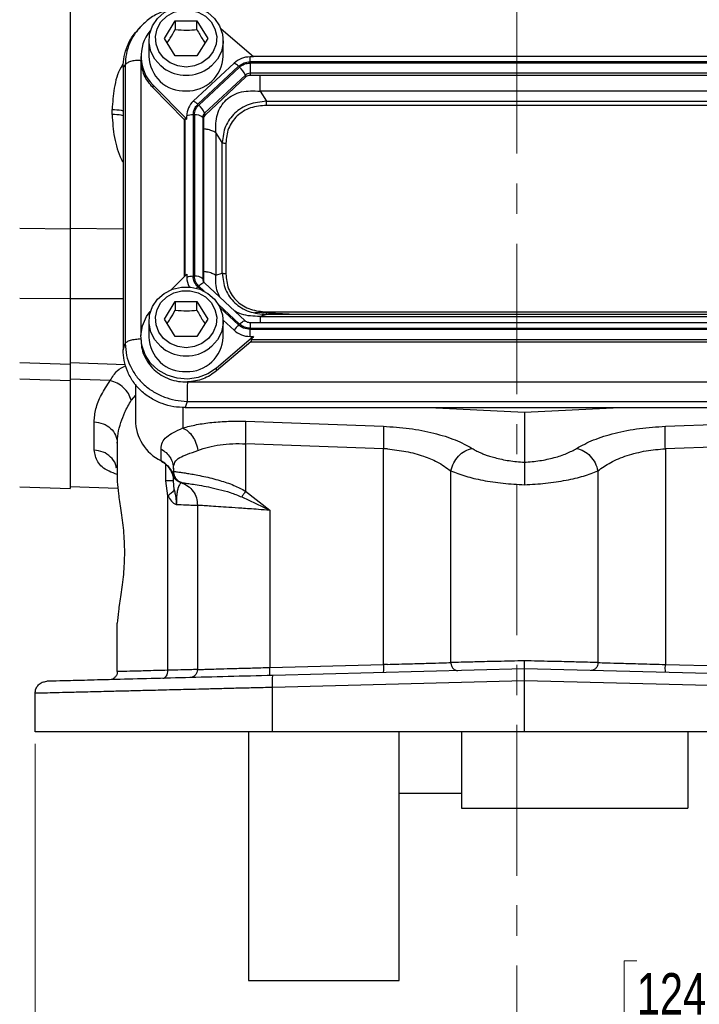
# Model space of a CAD drawing. Header units: inches. Extents: x 0.6 to 16.3, y -0.3 to 11.5.
# Tile 3 of 18: x 2.7 to 4.9, y 4 to 7.3. Entities that reach past the tile are written whole.
import ezdxf

# ---------------------------------------------------------------- set-up
doc = ezdxf.new("R2010")
doc.units = ezdxf.units.IN
doc.header["$MEASUREMENT"] = 0
doc.linetypes.add('CENTERX2', pattern=[0.8, 0.5, -0.1, 0.1, -0.1])
doc.styles.add('SLDTEXTSTYLE0', font='TXT', dxfattribs={"width": 0.75})
doc.dimstyles.new('SLDDIMSTYLE2', dxfattribs={"dimtxt": 0.137795, "dimasz": 0.14, "dimexe": 0, "dimexo": 0.0625, "dimgap": 0.034449, "dimtad": 0, "dimdec": 1, "dimlfac": 1.5, "dimrnd": 1e-09, "dimzin": 12, "dimdsep": 46, "dimtxsty": 'SLDTEXTSTYLE0', "dimblk1": 'CLOSED', "dimblk2": 'CLOSED', "dimsah": 1, "dimcen": 0.09, "dimadec": 0, "dimazin": 3, "dimtfac": 1, "dimtdec": 1, "dimtofl": 0, "dimtmove": 0, "dimatfit": 3, "dimldrblk": 'CLOSED', "dimfxl": 0, "dimfrac": 2, "dimtolj": 1, "dimtzin": 12, "dimarcsym": 0})

# ---------------------------------------------------------------- blocks, each defined once
blk = doc.blocks.new('_Closed')
at = {"color": 0, "linetype": 'ByBlock', "lineweight": -2}
for p, q in [((-1, 0.166667), (0, 0)), ((-1, 0.166667), (-1, -0.166667)), ((0, 0), (-1, -0.166667)), ((0, 0), (-1, 0))]:
    blk.add_line(p, q, dxfattribs=at)
blk = doc.blocks.new('_D_11')
at = {"color": 7, "linetype": 'Continuous', "lineweight": 0}
for p, q in [((2.7231, 4.9095), (2.7231, 3.9497)), ((5.9765, 4.9095), (5.9765, 3.9497)), ((4.7234, 4.1876), (4.6814, 4.1876)), ((4.6814, 4.1876), (4.6814, 3.9688)), ((5.0288, 4.1876), (5.0708, 4.1876)), ((5.0708, 4.1876), (5.0708, 3.9688)), ((2.7231, 3.9891), (4.5605, 3.9891)), ((4.6814, 3.9688), (4.7234, 3.9688)), ((5.0708, 3.9688), (5.0288, 3.9688)), ((5.9765, 3.9891), (5.1917, 3.9891))]:
    blk.add_line(p, q, dxfattribs=at)
at = {"color": 7, "linetype": 'Continuous', "lineweight": 18, "xscale": 0.14, "yscale": 0.14, "rotation": 180.0000000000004}
blk.add_blockref('_Closed', (2.7231, 3.9891, -1.6791), dxfattribs=at)
at = {"color": 7, "linetype": 'Continuous', "lineweight": 18, "xscale": 0.14, "yscale": 0.14}
blk.add_blockref('_Closed', (5.9765, 3.9891, -1.6791), dxfattribs=at)
at = {"color": 7, "linetype": 'Continuous', "lineweight": 18, "char_height": 0.1378, "attachment_point": 1, "style": 'SLDTEXTSTYLE0'}
for s, insert in [('124', (4.7234, 4.1465)), ('4.9', (4.7488, 3.9403))]:
    blk.add_mtext(s, dxfattribs=dict(at, insert=insert))

msp = doc.modelspace()

# ---------------------------------------------------------------- linework, layer by layer
at = {"color": 7, "linetype": 'CENTERX2', "lineweight": 18}
for p, q in [((4.3243, 3.6722), (4.3243, 10.5781)), ((4.3243, 5.7705), (4.3243, 3.6722))]:
    msp.add_line(p, q, dxfattribs=at)
at = {"color": 7, "linetype": 'Continuous', "lineweight": 25}
for p, q in [((3.1531, 7.2554), (3.1891, 7.3136)), ((3.1891, 7.3136), (3.2611, 7.3136)), ((3.1891, 7.3136), (3.1891, 7.2849)), ((3.2611, 7.3136), (3.2971, 7.2554)), ((3.2611, 7.2849), (3.2611, 7.3136)), ((3.0722, 7.2926), (3.0647, 7.2844)), ((3.0755, 7.2952), (3.0729, 7.2921)), ((3.4496, 7.1936), (3.3414, 7.2861)), ((3.1018, 7.2477), (3.1018, 7.1956)), ((3.1891, 7.1972), (3.1531, 7.2554)), ((3.2971, 7.2554), (3.2611, 7.1972)), ((3.3485, 7.1956), (3.3485, 7.2477)), ((3.0751, 7.1956), (3.0751, 7.1861)), ((3.0756, 7.1861), (3.0752, 7.1816)), ((3.2611, 7.1972), (3.1891, 7.1972)), ((3.3848, 7.1731), (3.2492, 7.0466)), ((3.4496, 7.1936), (3.4377, 7.1936)), ((3.4377, 7.1772), (3.4377, 7.1936)), ((5.2626, 7.1772), (3.4377, 7.1772)), ((5.2626, 7.1734), (3.4377, 7.1734)), ((3.4377, 7.1734), (3.4377, 7.1393)), ((5.2525, 7.1951), (3.4478, 7.1951)), ((3.0227, 7.1668), (3.0158, 7.1592)), ((3.0158, 7.1592), (3.0158, 6.2197)), ((3.0227, 7.1668), (3.0227, 6.2402)), ((3.3999, 7.1626), (3.2644, 7.0361)), ((3.4028, 7.1599), (3.2673, 7.0334)), ((5.2626, 7.1393), (3.4377, 7.1393)), ((3.4377, 7.1393), (3.4377, 7.1322)), ((3.4223, 7.1334), (3.2868, 7.0069)), ((3.424, 7.127), (3.2885, 7.0004)), ((3.424, 7.127), (3.4223, 7.1334)), ((5.2626, 7.1322), (3.4377, 7.1322)), ((3.1146, 7.101), (3.2273, 6.9861)), ((3.1146, 7.101), (3.1146, 7.0915)), ((3.2188, 6.9853), (3.1146, 7.0915)), ((3.4711, 7.0796), (3.4925, 7.0464)), ((5.2292, 7.0796), (3.4711, 7.0796)), ((3.4925, 7.0464), (5.2078, 7.0464)), ((2.9793, 7.0023), (2.9793, 7.0186)), ((5.2078, 7.0326), (3.4925, 7.0326)), ((3.2188, 6.9853), (3.2212, 6.9877)), ((3.2188, 6.9853), (3.2188, 6.4629)), ((3.2273, 6.9861), (3.2273, 6.9972)), ((3.2488, 7.0008), (3.2488, 6.4641)), ((3.2529, 7.0008), (3.2529, 6.4641)), ((3.2804, 6.9925), (3.2804, 6.4558)), ((3.2828, 6.9877), (3.2804, 6.9925)), ((3.2828, 6.9877), (3.2828, 6.4509)), ((3.2868, 7.0069), (3.2885, 7.0004)), ((3.3239, 6.9421), (3.3239, 6.4678)), ((3.3452, 6.9089), (3.3239, 6.9421)), ((3.3452, 6.4745), (3.3452, 6.9089)), ((3.3574, 6.9064), (3.3574, 6.472)), ((2.8401, 6.6207), (2.6721, 6.6225)), ((3.1768, 6.4201), (3.2273, 6.4716)), ((3.2273, 6.4716), (3.2273, 6.4605)), ((3.2804, 6.4558), (3.2828, 6.4509)), ((3.3239, 6.4678), (3.3452, 6.4745)), ((3.4219, 6.3154), (3.2864, 6.4419)), ((2.8401, 6.3896), (2.6721, 6.3897)), ((3.1531, 6.3218), (3.1891, 6.38)), ((3.1891, 6.38), (3.2611, 6.38)), ((3.1891, 6.38), (3.1891, 6.3513)), ((3.2611, 6.38), (3.2971, 6.3218)), ((3.2611, 6.3513), (3.2611, 6.38)), ((3.1891, 6.2636), (3.1531, 6.3218)), ((3.2971, 6.3218), (3.2611, 6.2636)), ((3.5914, 6.337), (3.4538, 6.3437)), ((3.4925, 6.337), (3.4711, 6.3303)), ((3.4711, 6.3303), (5.2292, 6.3303)), ((3.4925, 6.3458), (5.2078, 6.3458)), ((5.2078, 6.337), (3.4925, 6.337)), ((3.1018, 6.3141), (3.1018, 6.2621)), ((3.3484, 6.3185), (3.3848, 6.2846)), ((3.3485, 6.2621), (3.3485, 6.3141)), ((5.2626, 6.3095), (3.4377, 6.3095)), ((3.4377, 6.2915), (5.2626, 6.2915)), ((3.4377, 6.2641), (3.4377, 6.2877)), ((3.4377, 6.2877), (5.2626, 6.2877)), ((3.0751, 6.2621), (3.0751, 6.2525)), ((3.2611, 6.2636), (3.1891, 6.2636)), ((3.4496, 6.2641), (3.3265, 6.1588)), ((3.4377, 6.2641), (3.4496, 6.2641)), ((3.0158, 6.2197), (3.0227, 6.2402)), ((3.4403, 6.2466), (3.3265, 6.1493)), ((3.4429, 6.2537), (3.4403, 6.2466)), ((3.4403, 6.2466), (5.26, 6.2466)), ((3.4429, 6.2537), (5.2574, 6.2537)), ((2.6721, 6.1777), (2.8402, 6.1718)), ((2.8401, 6.1775), (3.0233, 6.1711)), ((3.3265, 6.1493), (3.3265, 6.1588)), ((2.8401, 6.1164), (2.6721, 6.1223)), ((2.9729, 6.1177), (2.8401, 6.1224)), ((3.0565, 6.1055), (3.0565, 5.9861)), ((3.23, 6.1126), (5.4703, 6.1126)), ((3.2289, 6.0477), (3.222, 6.0272)), ((3.222, 6.0272), (5.4783, 6.0272)), ((3.2289, 6.0477), (5.4714, 6.0477)), ((4.0328, 6.0272), (4.3498, 6.0117)), ((4.3498, 6.0117), (4.6668, 6.0272)), ((4.3498, 6.0117), (4.3498, 5.8453)), ((2.9193, 5.8859), (2.9193, 5.9799)), ((3.4232, 5.9817), (3.8811, 5.9652)), ((4.8185, 5.9652), (5.2764, 5.9817)), ((2.9965, 5.9086), (2.9965, 5.7807)), ((3.8811, 5.8906), (3.4232, 5.9071)), ((3.4232, 5.9071), (3.4232, 5.7494)), ((5.2764, 5.9071), (4.8185, 5.8906)), ((3.1421, 5.8502), (3.1421, 5.8893)), ((3.8944, 5.8898), (3.8811, 5.8906)), ((3.8811, 5.1729), (3.8811, 5.8906)), ((4.8185, 5.8906), (4.8185, 5.1729)), ((3.1831, 5.8156), (3.1797, 5.8065)), ((3.1831, 5.8241), (3.1831, 5.8156)), ((3.1832, 5.8156), (3.1831, 5.8156)), ((4.1054, 5.1794), (4.1054, 5.817)), ((4.5942, 5.817), (4.5942, 5.1794)), ((2.6721, 5.7639), (2.8402, 5.7581)), ((2.8401, 5.7647), (2.9985, 5.7591)), ((3.1645, 5.7342), (3.1574, 5.7836)), ((3.1859, 5.7547), (3.1831, 5.7836)), ((3.201, 5.7809), (3.2024, 5.7805)), ((3.2024, 5.7805), (3.2068, 5.7789)), ((3.2031, 5.7801), (3.2051, 5.7795)), ((3.2051, 5.7795), (3.2058, 5.7792)), ((3.2063, 5.7791), (3.2078, 5.7786)), ((3.2098, 5.7779), (3.2098, 5.7779)), ((3.1645, 5.1537), (3.1645, 5.7342)), ((3.4232, 5.7494), (3.5032, 5.6859)), ((3.2631, 5.7025), (3.2631, 5.1561)), ((3.41, 5.7303), (3.5032, 5.6859)), ((3.5032, 5.6859), (3.5032, 5.163)), ((2.9965, 5.1491), (2.9965, 5.3104)), ((3.5032, 5.163), (3.8811, 5.1729)), ((4.3498, 5.1585), (3.5139, 5.1366)), ((3.8944, 5.1733), (3.8811, 5.1729)), ((5.1857, 5.1366), (4.3498, 5.1585)), ((4.8185, 5.1729), (5.1964, 5.163)), ((4.3498, 5.1186), (3.5129, 5.0967)), ((5.1868, 5.0967), (4.3498, 5.1186)), ((4.3498, 4.9489), (4.3498, 5.1186)), ((2.7231, 4.9489), (2.7231, 5.077)), ((3.5129, 4.9489), (3.5129, 5.0967)), ((4.3498, 4.9489), (3.5129, 4.9489)), ((5.1868, 4.9489), (4.3498, 4.9489)), ((3.9331, 4.7455), (4.1411, 4.7455)), ((4.1411, 4.6952), (4.8931, 4.6952)), ((3.4331, 4.1222), (3.9331, 4.1222))]:
    msp.add_line(p, q, dxfattribs=at)
at = {"color": 8, "linetype": 'Continuous', "lineweight": 25}
for p, q in [((3.0752, 7.1816), (3.0752, 6.267)), ((3.2212, 6.9877), (3.2212, 6.4653)), ((2.8401, 6.6237), (3.0158, 6.6218)), ((3.2644, 6.4288), (3.274, 6.4199)), ((3.2673, 6.4315), (3.2854, 6.4146)), ((2.8401, 6.3902), (3.0158, 6.3901)), ((3.3328, 6.3704), (3.4028, 6.305)), ((3.3384, 6.3597), (3.3999, 6.3023)), ((3.4377, 6.3095), (3.4377, 6.2915)), ((3.0565, 6.0685), (3.0427, 6.052)), ((3.2144, 6.0279), (3.2144, 5.9596)), ((3.1574, 5.7836), (3.1574, 5.839))]:
    msp.add_line(p, q, dxfattribs=at)
at = {"color": 7, "linetype": 'Continuous', "lineweight": 25, "flags": 128}
for points in [[(3.1502, 7.1562), (3.1407, 7.1638), (3.121, 7.186), (3.1079, 7.2121), (3.1021, 7.2405), (3.104, 7.2693), (3.1136, 7.2967), (3.1301, 7.3211), (3.1527, 7.3409), (3.1797, 7.3548), (3.2097, 7.362), (3.2406, 7.362), (3.2706, 7.3548), (3.2976, 7.3409), (3.3202, 7.3211), (3.3367, 7.2967), (3.3463, 7.2693), (3.3482, 7.2405), (3.3424, 7.2121), (3.3293, 7.186), (3.3096, 7.1638), (3.3032, 7.1586)], [(3.2251, 7.1601), (3.1976, 7.1637), (3.1722, 7.174), (3.1506, 7.1904), (3.1346, 7.2116), (3.1253, 7.236), (3.1234, 7.2619), (3.129, 7.2873), (3.1418, 7.3103), (3.1608, 7.3292), (3.1845, 7.3427), (3.2113, 7.3497), (3.239, 7.3497), (3.2658, 7.3427), (3.2895, 7.3292), (3.3085, 7.3103), (3.3213, 7.2873), (3.3269, 7.2619), (3.325, 7.236), (3.3157, 7.2116), (3.2997, 7.1904), (3.2781, 7.174), (3.2527, 7.1637), (3.2251, 7.1601)], [(3.1502, 6.2227), (3.1407, 6.2302), (3.121, 6.2524), (3.1079, 6.2786), (3.1021, 6.3069), (3.104, 6.3357), (3.1136, 6.3632), (3.1301, 6.3875), (3.1527, 6.4073), (3.1797, 6.4212), (3.2097, 6.4284), (3.2406, 6.4284), (3.2706, 6.4212), (3.2976, 6.4073), (3.3202, 6.3875), (3.3367, 6.3632), (3.3463, 6.3357), (3.3482, 6.3069), (3.3424, 6.2786), (3.3293, 6.2524), (3.3096, 6.2302), (3.3032, 6.225)], [(3.2251, 6.2266), (3.1976, 6.2301), (3.1722, 6.2404), (3.1506, 6.2568), (3.1346, 6.278), (3.1253, 6.3024), (3.1234, 6.3283), (3.129, 6.3537), (3.1418, 6.3767), (3.1608, 6.3957), (3.1845, 6.4091), (3.2113, 6.4161), (3.239, 6.4161), (3.2658, 6.4091), (3.2895, 6.3957), (3.3085, 6.3767), (3.3213, 6.3537), (3.3269, 6.3283), (3.325, 6.3024), (3.3157, 6.278), (3.2997, 6.2568), (3.2781, 6.2404), (3.2527, 6.2301), (3.2251, 6.2266)], [(3.3265, 6.1588), (3.298, 6.1396), (3.2654, 6.1272), (3.2307, 6.1221), (3.1956, 6.1248), (3.1622, 6.1349), (3.1322, 6.1521), (3.1074, 6.1753), (3.089, 6.2033), (3.0781, 6.2345), (3.0753, 6.2672), (3.0807, 6.2997), (3.094, 6.33), (3.1059, 6.3471)], [(3.1434, 5.8488), (3.1428, 5.8487), (3.1423, 5.8491), (3.1421, 5.8502)]]:
    msp.add_lwpolyline(points, dxfattribs=at)
at = {"color": 8, "linetype": 'Continuous', "lineweight": 25, "flags": 128}
for points in [[(3.2864, 6.4419), (3.2859, 6.4423), (3.2844, 6.4425), (3.2825, 6.4421), (3.28, 6.441), (3.2772, 6.4394), (3.2741, 6.4372), (3.2707, 6.4346), (3.2673, 6.4315)], [(3.4028, 6.305), (3.4063, 6.308), (3.4096, 6.3107), (3.4127, 6.3129), (3.4155, 6.3145), (3.418, 6.3156), (3.42, 6.316), (3.4214, 6.3158), (3.4219, 6.3155)]]:
    msp.add_lwpolyline(points, dxfattribs=at)
at = {"color": 7, "linetype": 'Continuous', "lineweight": 25}
for centre, radius, start, end in [((3.2089, 7.1956), 0.1335, 140.4268, 225.0664), ((3.2201, 7.1987), 0.1183, 181.4731, 272.4617), ((3.2289, 7.2001), 0.1196, 268.1802, 357.885), ((3.4373, 7.116), 0.0776, 89.6933, 132.5899), ((3.3647, 7.1283), 0.0492, 44.2745, 65.9509), ((3.3558, 7.1048), 0.0724, 23.2239, 49.4763), ((3.4376, 7.1168), 0.0225, 89.6933, 132.5899), ((3.4376, 7.1122), 0.02, 89.6933, 132.5899), ((3.2949, 6.9968), 0.0676, 132.5248, 179.6232), ((3.2292, 7.0017), 0.0492, 44.2745, 65.9509), ((3.2202, 6.9783), 0.0724, 23.2239, 49.4763), ((3.2474, 6.9433), 0.0575, 88.5951, 110.3768), ((3.2576, 6.9665), 0.0347, 48.737, 97.7903), ((3.3001, 6.9924), 0.0196, 132.5248, 179.6232), ((3.3003, 6.9876), 0.0175, 132.5248, 179.6232), ((3.2474, 6.4065), 0.0575, 88.5951, 110.3768), ((3.2935, 6.4606), 0.0662, 180.1035, 208.6125), ((3.2576, 6.4297), 0.0347, 48.737, 97.7903), ((3.2998, 6.4509), 0.017, 180.0478, 202.6912), ((3.4682, 6.2286), 0.1005, 132.809, 146.1442), ((3.2201, 6.2651), 0.1183, 181.4731, 272.4617), ((3.2289, 6.2665), 0.1196, 268.1802, 357.885), ((3.4373, 6.3417), 0.0776, 227.4101, 270.3067), ((3.2108, 5.9884), 0.1543, 180.8345, 243.552), ((3.1077, 5.7824), 0.0759, 18.4795, 63.0936)]:
    msp.add_arc(centre, radius, start, end, dxfattribs=at)
at = {"color": 8, "linetype": 'Continuous', "lineweight": 25}
for centre, radius, start, end in [((3.2247, 7.2614), 0.1288, 234.7163, 270.2151), ((3.2257, 7.2612), 0.1286, 269.768, 307.0661), ((3.2996, 6.4558), 0.0192, 180.093, 209.675), ((3.3376, 6.3505), 0.1072, 133.0745, 136.3084), ((3.2247, 6.3278), 0.1288, 234.7163, 270.2151), ((3.2257, 6.3276), 0.1286, 269.768, 307.0661)]:
    msp.add_arc(centre, radius, start, end, dxfattribs=at)
at = {"color": 7, "linetype": 'Continuous', "lineweight": 25}
for points in [[(2.8401, 8.9098), (2.8401, 8.8531), (2.8401, 8.7397), (2.8401, 8.5565), (2.8401, 8.366), (2.8401, 8.1692), (2.8401, 7.9683), (2.8401, 7.7653), (2.8401, 7.5623), (2.8401, 7.3614), (2.8401, 7.1646), (2.8401, 6.9741), (2.8401, 6.7909), (2.8401, 6.6774), (2.8401, 6.6207)], [(3.1146, 7.0915), (3.1037, 7.1048), (3.0819, 7.1316), (3.0775, 7.1649), (3.0752, 7.1816)], [(3.4028, 7.1599), (3.4079, 7.1637), (3.4181, 7.1715), (3.4311, 7.1727), (3.4377, 7.1734)], [(3.4925, 7.0326), (3.4925, 7.0337), (3.4925, 7.0361), (3.4925, 7.0398), (3.4925, 7.0434), (3.4925, 7.0454), (3.4925, 7.0464)], [(3.2529, 7.0008), (3.2535, 7.0069), (3.2549, 7.0191), (3.2632, 7.0286), (3.2673, 7.0334)], [(3.3452, 6.9089), (3.3459, 6.9086), (3.3473, 6.9079), (3.3503, 6.9071), (3.3537, 6.9065), (3.3561, 6.9065), (3.3574, 6.9064)], [(3.2673, 6.4315), (3.2632, 6.4363), (3.2549, 6.4458), (3.2535, 6.458), (3.2529, 6.4641)], [(3.3574, 6.472), (3.3561, 6.472), (3.3537, 6.4721), (3.3503, 6.4726), (3.3473, 6.4734), (3.3459, 6.4741), (3.3452, 6.4745)], [(3.4925, 6.337), (3.4925, 6.3373), (3.4925, 6.3379), (3.4925, 6.3399), (3.4925, 6.3425), (3.4925, 6.3447), (3.4925, 6.3458)], [(3.4377, 6.2915), (3.4311, 6.2921), (3.4181, 6.2934), (3.4079, 6.3011), (3.4028, 6.305)], [(3.3265, 6.1493), (3.3122, 6.1391), (3.2835, 6.1188), (3.2478, 6.1146), (3.23, 6.1125)], [(2.8401, 6.1164), (2.8401, 6.0794), (2.8401, 6.0055), (2.8401, 5.9171), (2.8401, 5.8463), (2.8401, 5.7959), (2.8401, 5.764), (2.8401, 5.76), (2.8401, 5.7581)], [(2.9193, 5.9799), (2.9295, 5.9786), (2.9499, 5.9759), (2.9753, 5.9593), (2.993, 5.9361), (2.9953, 5.9178), (2.9965, 5.9086)], [(3.4232, 5.9071), (3.4235, 5.9151), (3.424, 5.9312), (3.4242, 5.9529), (3.424, 5.9711), (3.4235, 5.9782), (3.4232, 5.9817)], [(3.8811, 5.9652), (3.8813, 5.9617), (3.8818, 5.9546), (3.8821, 5.9365), (3.8818, 5.9147), (3.8813, 5.8986), (3.8811, 5.8906)], [(4.8185, 5.8906), (4.8183, 5.8986), (4.8178, 5.9147), (4.8176, 5.9365), (4.8178, 5.9546), (4.8183, 5.9617), (4.8185, 5.9652)], [(3.1421, 5.8893), (3.148, 5.8857), (3.1599, 5.8783), (3.1728, 5.8623), (3.1815, 5.8439), (3.1826, 5.8307), (3.1831, 5.8241)], [(3.2098, 5.7779), (3.2061, 5.7796), (3.1986, 5.7831), (3.19, 5.7922), (3.1842, 5.8033), (3.1835, 5.8115), (3.1831, 5.8156)], [(3.1831, 5.7836), (3.1828, 5.7836), (3.1822, 5.7836), (3.1769, 5.7836), (3.1689, 5.7836), (3.1612, 5.7836), (3.1574, 5.7836)], [(3.2098, 5.7779), (3.2173, 5.7745), (3.2323, 5.7676), (3.2494, 5.7493), (3.261, 5.7271), (3.2624, 5.7107), (3.2631, 5.7025)], [(3.4232, 5.7494), (3.4208, 5.746), (3.416, 5.7391), (3.412, 5.7333), (3.41, 5.7303)], [(2.9965, 5.1491), (2.9961, 5.1456), (2.9953, 5.1388), (2.9893, 5.13), (2.9808, 5.1239), (2.9739, 5.1229), (2.9705, 5.1224)], [(3.2631, 5.1561), (3.2628, 5.1526), (3.262, 5.1458), (3.256, 5.137), (3.2475, 5.1308), (3.2406, 5.1299), (3.2372, 5.1294)], [(3.5025, 5.1364), (3.5027, 5.1368), (3.503, 5.1376), (3.5033, 5.1437), (3.5034, 5.1525), (3.5033, 5.1595), (3.5032, 5.163)], [(3.8811, 5.1729), (3.8812, 5.1694), (3.8813, 5.1624), (3.8812, 5.1536), (3.8809, 5.1475), (3.8806, 5.1467), (3.8804, 5.1462)], [(4.8192, 5.1462), (4.8191, 5.1467), (4.8187, 5.1475), (4.8184, 5.1536), (4.8183, 5.1624), (4.8185, 5.1694), (4.8185, 5.1729)], [(2.7231, 5.077), (2.7237, 5.0821), (2.7249, 5.0924), (2.7338, 5.1055), (2.7467, 5.1148), (2.757, 5.1162), (2.7621, 5.117)], [(3.5129, 5.0967), (3.5128, 5.1019), (3.5126, 5.1124), (3.5127, 5.1256), (3.5131, 5.1348), (3.5137, 5.136), (3.5139, 5.1366)], [(3.5129, 4.9489), (3.4778, 4.9489), (3.4078, 4.9489), (3.3052, 4.9489), (3.2067, 4.9489), (3.1137, 4.9489), (3.0278, 4.9489), (2.9504, 4.9489), (2.8826, 4.9489), (2.8257, 4.9489), (2.7804, 4.9489), (2.7477, 4.9489), (2.727, 4.9489), (2.7244, 4.9489), (2.7231, 4.9489)], [(3.4331, 4.9489), (3.4331, 4.8888), (3.4331, 4.7685), (3.4331, 4.6071), (3.4331, 4.4637), (3.4331, 4.3425), (3.4331, 4.2454), (3.4331, 4.1752), (3.4331, 4.1305), (3.4331, 4.125), (3.4331, 4.1222)]]:
    msp.add_open_spline(points, degree=3, dxfattribs=at)
for points, knots in [([(3.1807, 7.3544), (3.1681, 7.351), (3.1411, 7.3438), (3.1037, 7.3228), (3.0827, 7.3027), (3.0722, 7.2926)], [0, 0, 0, 0, 0.306863, 0.653822, 1, 1, 1, 1]), ([(3.0158, 7.1592), (3.0165, 7.1711), (3.0178, 7.1954), (3.0294, 7.2313), (3.0451, 7.2618), (3.0598, 7.2776), (3.0655, 7.2837)], [0, 0, 0, 0, 0.261889, 0.537417, 0.822717, 1, 1, 1, 1]), ([(3.1623, 7.2406), (3.1657, 7.2455), (3.1747, 7.2587), (3.1836, 7.2749), (3.1891, 7.2849)], [0, 0, 0, 0, 0.376375, 1, 1, 1, 1]), ([(3.1891, 7.2849), (3.202, 7.2839), (3.2261, 7.2819), (3.25, 7.284), (3.2611, 7.2849)], [0, 0, 0, 0, 0.534747, 1, 1, 1, 1]), ([(3.2611, 7.2849), (3.2676, 7.2733), (3.2765, 7.2572), (3.2854, 7.2442), (3.2879, 7.2405)], [0, 0, 0, 0, 0.718831, 1, 1, 1, 1]), ([(3.0752, 7.1816), (3.069, 7.1818), (3.0566, 7.1822), (3.0403, 7.1783), (3.0278, 7.1733), (3.0244, 7.1689), (3.0227, 7.1668)], [0, 0, 0, 0, 0.2508113, 0.5005408, 0.7502704, 1, 1, 1, 1]), ([(3.3999, 7.1626), (3.4054, 7.1667), (3.4109, 7.1709), (3.4178, 7.1736), (3.421, 7.1748), (3.4277, 7.1767), (3.4342, 7.177), (3.4377, 7.1772)], [0, 0, 0, 0, 0.498697, 0.503014, 0.535598, 0.74951, 1, 1, 1, 1]), ([(3.3239, 6.9421), (3.3238, 6.9627), (3.3237, 6.9933), (3.34, 7.0295), (3.3579, 7.0517), (3.3814, 7.0681), (3.4191, 7.0823), (3.4501, 7.0807), (3.4711, 7.0796)], [0, 0, 0, 0, 0.2573968, 0.3816038, 0.5, 0.6183955, 0.7426032, 1, 1, 1, 1]), ([(3.4925, 7.0464), (3.4726, 7.0442), (3.4431, 7.0409), (3.4087, 7.0236), (3.3867, 7.007), (3.3689, 6.9865), (3.3506, 6.9545), (3.3474, 6.9273), (3.3452, 6.9089)], [0, 0, 0, 0, 0.255855, 0.379335, 0.5, 0.62066, 0.744145, 1, 1, 1, 1]), ([(3.2488, 7.0008), (3.2495, 7.0074), (3.2502, 7.014), (3.2531, 7.0204), (3.2544, 7.0234), (3.2577, 7.0291), (3.2621, 7.0336), (3.2644, 7.0361)], [0, 0, 0, 0, 0.498697, 0.503014, 0.535598, 0.74951, 1, 1, 1, 1]), ([(3.4925, 7.0326), (3.4745, 7.0311), (3.4475, 7.0288), (3.4153, 7.0136), (3.3944, 6.998), (3.3777, 6.9785), (3.3614, 6.9484), (3.359, 6.9232), (3.3574, 6.9064)], [0, 0, 0, 0, 0.250062, 0.376118, 0.5, 0.623757, 0.749938, 1, 1, 1, 1]), ([(3.2212, 6.9877), (3.2218, 6.9879), (3.2231, 6.9884), (3.2259, 6.9869), (3.2273, 6.9861)], [0, 0, 0, 0, 0.475859, 1, 1, 1, 1]), ([(2.8401, 6.6207), (2.8401, 6.6034), (2.8401, 6.5688), (2.8401, 6.5108), (2.8401, 6.4505), (2.8401, 6.4099), (2.8401, 6.3896)], [0, 0, 0, 0, 0.250658, 0.500013, 0.749301, 1, 1, 1, 1]), ([(3.2644, 6.4288), (3.2599, 6.4339), (3.2554, 6.439), (3.2526, 6.4455), (3.2513, 6.4485), (3.2493, 6.4547), (3.249, 6.4608), (3.2488, 6.4641)], [0, 0, 0, 0, 0.498697, 0.503014, 0.535598, 0.74951, 1, 1, 1, 1]), ([(3.3452, 6.4745), (3.3474, 6.4557), (3.3506, 6.428), (3.3689, 6.3957), (3.3867, 6.3751), (3.4087, 6.3585), (3.4431, 6.3416), (3.4726, 6.3388), (3.4925, 6.337)], [0, 0, 0, 0, 0.25586, 0.379272, 0.500008, 0.620398, 0.74416, 1, 1, 1, 1]), ([(3.3574, 6.472), (3.359, 6.4552), (3.3614, 6.43), (3.3777, 6.3999), (3.3944, 6.3804), (3.4153, 6.3648), (3.4475, 6.3496), (3.4745, 6.3473), (3.4925, 6.3458)], [0, 0, 0, 0, 0.250062, 0.376118, 0.5, 0.623757, 0.749938, 1, 1, 1, 1]), ([(3.2864, 6.4419), (3.2855, 6.4428), (3.284, 6.4442), (3.2834, 6.4458), (3.2832, 6.4464)], [0, 0, 0, 0, 0.630017, 1, 1, 1, 1]), ([(2.8401, 6.3896), (2.8401, 6.3749), (2.8401, 6.3455), (2.8401, 6.3021), (2.8401, 6.2621), (2.8401, 6.2274), (2.8401, 6.1997), (2.8401, 6.1811), (2.8401, 6.1719), (2.8401, 6.1728), (2.8401, 6.173)], [0, 0, 0, 0, 0.1341353, 0.2682707, 0.402406, 0.5365414, 0.6706767, 0.8048121, 0.9389474, 1, 1, 1, 1]), ([(3.1623, 6.307), (3.1657, 6.312), (3.1747, 6.3252), (3.1836, 6.3413), (3.1891, 6.3513)], [0, 0, 0, 0, 0.376375, 1, 1, 1, 1]), ([(3.1891, 6.3513), (3.202, 6.3503), (3.2261, 6.3483), (3.25, 6.3504), (3.2611, 6.3513)], [0, 0, 0, 0, 0.534747, 1, 1, 1, 1]), ([(3.2611, 6.3513), (3.2676, 6.3398), (3.2765, 6.3236), (3.2854, 6.3106), (3.2879, 6.3069)], [0, 0, 0, 0, 0.718831, 1, 1, 1, 1]), ([(3.4377, 6.2877), (3.4307, 6.2884), (3.4236, 6.289), (3.4167, 6.2917), (3.4135, 6.293), (3.4074, 6.2961), (3.4025, 6.3001), (3.3999, 6.3023)], [0, 0, 0, 0, 0.498697, 0.503014, 0.535598, 0.74951, 1, 1, 1, 1]), ([(3.4377, 6.3095), (3.4362, 6.3096), (3.4323, 6.3098), (3.4266, 6.3117), (3.4234, 6.3142), (3.4219, 6.3154)], [0, 0, 0, 0, 0.242987, 0.637012, 1, 1, 1, 1]), ([(3.0227, 6.2402), (3.0244, 6.2424), (3.0278, 6.2466), (3.0403, 6.2519), (3.0566, 6.255), (3.069, 6.2564), (3.0752, 6.257)], [0, 0, 0, 0, 0.24973, 0.499459, 0.749189, 1, 1, 1, 1]), ([(3.4496, 6.2641), (3.448, 6.262), (3.445, 6.2581), (3.4435, 6.2551), (3.4429, 6.2537)], [0, 0, 0, 0, 0.534027, 1, 1, 1, 1]), ([(3.0227, 6.2402), (3.0237, 6.227), (3.0256, 6.2011), (3.0389, 6.1642), (3.0588, 6.1311), (3.0852, 6.1024), (3.1168, 6.0789), (3.152, 6.0618), (3.1898, 6.0506), (3.2157, 6.0487), (3.2289, 6.0477)], [0, 0, 0, 0, 0.13356, 0.261125, 0.387745, 0.511891, 0.635099, 0.759877, 0.877169, 1, 1, 1, 1]), ([(3.0756, 6.2525), (3.0758, 6.2445), (3.0764, 6.2269), (3.0848, 6.2007), (3.0989, 6.1751), (3.1183, 6.1528), (3.1422, 6.1346), (3.1696, 6.1214), (3.1993, 6.1133), (3.2198, 6.1128), (3.23, 6.1125)], [0, 0, 0, 0, 0.107361, 0.234881, 0.362401, 0.489921, 0.617441, 0.74496, 0.87248, 1, 1, 1, 1]), ([(3.222, 6.0272), (3.2093, 6.0278), (3.1832, 6.0291), (3.1446, 6.0397), (3.1076, 6.0574), (3.0748, 6.0823), (3.0481, 6.1129), (3.0292, 6.1474), (3.0178, 6.1835), (3.0165, 6.2078), (3.0158, 6.2197)], [0, 0, 0, 0, 0.117637, 0.241401, 0.369555, 0.5, 0.630445, 0.758599, 0.882363, 1, 1, 1, 1]), ([(2.8401, 6.1749), (2.8401, 6.175), (2.8401, 6.1761), (2.8401, 6.1673), (2.8401, 6.1486), (2.8401, 6.1271), (2.8401, 6.1164)], [0, 0, 0, 0, 0.060555, 0.37317, 0.6857, 1, 1, 1, 1]), ([(2.9193, 5.9799), (2.9205, 5.9942), (2.923, 6.0229), (2.9414, 6.0695), (2.9624, 6.1016), (2.9729, 6.1177)], [0, 0, 0, 0, 0.330892, 0.665195, 1, 1, 1, 1]), ([(3.0427, 6.052), (3.04, 6.0594), (3.0347, 6.0741), (3.0181, 6.0938), (2.997, 6.1097), (2.9809, 6.115), (2.9729, 6.1177)], [0, 0, 0, 0, 0.249968, 0.499932, 0.749778, 1, 1, 1, 1]), ([(3.23, 6.1126), (3.2295, 6.1065), (3.2286, 6.0945), (3.229, 6.0757), (3.2289, 6.059), (3.2289, 6.0515), (3.2289, 6.0477)], [0, 0, 0, 0, 0.250811, 0.500541, 0.75027, 1, 1, 1, 1]), ([(2.9965, 5.9086), (2.997, 5.9193), (2.9982, 5.9416), (3.0072, 5.9763), (3.0214, 6.0135), (3.0352, 6.0385), (3.0427, 6.052)], [0, 0, 0, 0, 0.237909, 0.498501, 0.730244, 1, 1, 1, 1]), ([(3.2144, 5.9596), (3.2292, 5.9635), (3.2586, 5.9713), (3.3104, 5.9786), (3.3656, 5.9827), (3.404, 5.982), (3.4232, 5.9817)], [0, 0, 0, 0, 0.252709, 0.503018, 0.751767, 1, 1, 1, 1]), ([(3.8811, 5.9652), (3.9101, 5.9633), (3.9684, 5.9595), (4.0505, 5.9432), (4.1236, 5.9206), (4.1586, 5.9014), (4.1763, 5.8916)], [0, 0, 0, 0, 0.244482, 0.491961, 0.74376, 1, 1, 1, 1]), ([(4.5234, 5.8916), (4.541, 5.9014), (4.576, 5.9206), (4.6491, 5.9432), (4.7313, 5.9595), (4.7896, 5.9633), (4.8185, 5.9652)], [0, 0, 0, 0, 0.25624, 0.508038, 0.755526, 1, 1, 1, 1]), ([(3.1421, 5.8893), (3.1429, 5.8972), (3.1446, 5.9129), (3.1588, 5.9302), (3.1809, 5.9442), (3.2033, 5.9545), (3.2144, 5.9596)], [0, 0, 0, 0, 0.264654, 0.523073, 0.764409, 1, 1, 1, 1]), ([(3.2144, 5.9596), (3.2203, 5.9564), (3.2319, 5.95), (3.2471, 5.932), (3.259, 5.9098), (3.2627, 5.8933), (3.2645, 5.885)], [0, 0, 0, 0, 0.249968, 0.49994, 0.749803, 1, 1, 1, 1]), ([(3.2645, 5.885), (3.2759, 5.889), (3.2981, 5.8967), (3.3376, 5.9041), (3.3795, 5.9081), (3.4087, 5.9074), (3.4232, 5.9071)], [0, 0, 0, 0, 0.257942, 0.505164, 0.754847, 1, 1, 1, 1]), ([(3.1831, 5.8241), (3.1841, 5.8317), (3.1859, 5.8469), (3.2024, 5.8615), (3.2281, 5.8718), (3.2524, 5.8806), (3.2645, 5.885)], [0, 0, 0, 0, 0.254168, 0.504669, 0.752418, 1, 1, 1, 1]), ([(3.8944, 5.8898), (3.9152, 5.8875), (3.9575, 5.8829), (4.0134, 5.8671), (4.0658, 5.8456), (4.0911, 5.8274), (4.1054, 5.817)], [0, 0, 0, 0, 0.240931, 0.486967, 0.707862, 1, 1, 1, 1]), ([(4.1054, 5.817), (4.108, 5.8259), (4.1132, 5.8437), (4.1302, 5.867), (4.152, 5.8847), (4.1682, 5.8893), (4.1763, 5.8916)], [0, 0, 0, 0, 0.249953, 0.499901, 0.749686, 1, 1, 1, 1]), ([(4.1763, 5.8916), (4.1803, 5.8892), (4.1883, 5.8844), (4.2013, 5.8782), (4.2139, 5.8729), (4.2246, 5.869), (4.2342, 5.8659), (4.2426, 5.8633), (4.263, 5.8576), (4.2981, 5.85), (4.3326, 5.8468), (4.3498, 5.8453)], [0, 0, 0, 0, 0.104569, 0.208887, 0.285784, 0.362343, 0.410875, 0.45947, 0.508235, 0.755683, 1, 1, 1, 1]), ([(4.3498, 5.8453), (4.367, 5.8468), (4.4016, 5.85), (4.4496, 5.8605), (4.4922, 5.8743), (4.5129, 5.8858), (4.5234, 5.8916)], [0, 0, 0, 0, 0.244577, 0.492289, 0.744095, 1, 1, 1, 1]), ([(4.5234, 5.8916), (4.5315, 5.8893), (4.5477, 5.8847), (4.5695, 5.867), (4.5865, 5.8437), (4.5916, 5.8259), (4.5942, 5.817)], [0, 0, 0, 0, 0.250314, 0.500099, 0.750047, 1, 1, 1, 1]), ([(4.5942, 5.817), (4.6076, 5.8267), (4.634, 5.8459), (4.6897, 5.8687), (4.7523, 5.8849), (4.7969, 5.8888), (4.8185, 5.8906)], [0, 0, 0, 0, 0.2603721, 0.513456, 0.7633458, 1, 1, 1, 1]), ([(3.1435, 5.8488), (3.1494, 5.8451), (3.1614, 5.8377), (3.1741, 5.8215), (3.1814, 5.8076), (3.1825, 5.7991), (3.1827, 5.7971)], [0, 0, 0, 0, 0.304244, 0.607202, 0.908956, 1, 1, 1, 1]), ([(4.3498, 5.8453), (4.3498, 5.8429), (4.3498, 5.8362), (4.3498, 5.8183), (4.3498, 5.7941), (4.3498, 5.778), (4.3498, 5.7705)], [0, 0, 0, 0, 0.1764719, 0.4994068, 0.763755, 1, 1, 1, 1]), ([(3.2031, 5.7801), (3.2003, 5.7814), (3.1944, 5.784), (3.1873, 5.7905), (3.1822, 5.7981), (3.1806, 5.8037), (3.1797, 5.8065)], [0, 0, 0, 0, 0.233527, 0.496851, 0.748082, 1, 1, 1, 1]), ([(3.1831, 5.7836), (3.1831, 5.7879), (3.1831, 5.7934), (3.1831, 5.7967), (3.1831, 5.7975)], [0, 0, 0, 0, 0.76331, 1, 1, 1, 1]), ([(3.1832, 5.8156), (3.1847, 5.8154), (3.1875, 5.815), (3.203, 5.8128), (3.2209, 5.8102), (3.2385, 5.8073), (3.2594, 5.8036), (3.2834, 5.7987), (3.3102, 5.7925), (3.3435, 5.7834), (3.3822, 5.771), (3.4103, 5.7562), (3.4232, 5.7494)], [0, 0, 0, 0, 0.138962, 0.269113, 0.351108, 0.429263, 0.503625, 0.592869, 0.67655, 0.754827, 0.887083, 1, 1, 1, 1]), ([(3.1832, 5.8156), (3.1836, 5.8115), (3.1843, 5.8033), (3.1901, 5.7922), (3.1986, 5.7831), (3.2061, 5.7796), (3.2098, 5.7779)], [0, 0, 0, 0, 0.2500646, 0.5, 0.7499354, 1, 1, 1, 1]), ([(3.1845, 5.805), (3.1849, 5.8037), (3.1857, 5.801), (3.187, 5.7982), (3.1877, 5.7968)], [0, 0, 0, 0, 0.463034, 1, 1, 1, 1]), ([(4.1054, 5.817), (4.1209, 5.8108), (4.1504, 5.7991), (4.2112, 5.785), (4.2778, 5.7748), (4.3262, 5.7719), (4.3498, 5.7705)], [0, 0, 0, 0, 0.265995, 0.504203, 0.758357, 1, 1, 1, 1]), ([(4.3498, 5.7705), (4.3736, 5.7719), (4.422, 5.7748), (4.4895, 5.7852), (4.55, 5.7993), (4.5793, 5.8111), (4.5942, 5.817)], [0, 0, 0, 0, 0.243405, 0.495793, 0.743944, 1, 1, 1, 1]), ([(2.9965, 5.7807), (2.9974, 5.7684), (2.9991, 5.7438), (3.009, 5.6868), (3.0176, 5.6197), (3.0212, 5.5456), (3.0176, 5.4716), (3.009, 5.4044), (2.9991, 5.3473), (2.9974, 5.3227), (2.9965, 5.3104)], [0, 0, 0, 0, 0.125333, 0.250319, 0.375193, 0.499786, 0.624542, 0.749524, 0.874508, 1, 1, 1, 1]), ([(3.2098, 5.7779), (3.2093, 5.7777), (3.2082, 5.7774), (3.2027, 5.7713), (3.1982, 5.7598), (3.1952, 5.7467), (3.1935, 5.7311), (3.1928, 5.7165), (3.1928, 5.7089), (3.1927, 5.7052)], [0, 0, 0, 0, 0.283626, 0.55181, 0.675782, 0.791237, 0.898583, 0.949807, 1, 1, 1, 1]), ([(3.2098, 5.7779), (3.2107, 5.7778), (3.2126, 5.7775), (3.2245, 5.7759), (3.2431, 5.7733), (3.2682, 5.7693), (3.2989, 5.7637), (3.3339, 5.7558), (3.3717, 5.7458), (3.3974, 5.7354), (3.41, 5.7303)], [0, 0, 0, 0, 0.12446, 0.249254, 0.374506, 0.50025, 0.626407, 0.752472, 0.877609, 1, 1, 1, 1]), ([(3.1859, 5.7547), (3.1836, 5.7511), (3.1795, 5.7448), (3.1691, 5.7374), (3.1645, 5.7342)], [0, 0, 0, 0, 0.559542, 1, 1, 1, 1]), ([(3.1645, 5.7342), (3.1683, 5.7279), (3.174, 5.7181), (3.1826, 5.7102), (3.1882, 5.7064), (3.1912, 5.7056), (3.1927, 5.7052)], [0, 0, 0, 0, 0.471076, 0.725986, 0.860299, 1, 1, 1, 1]), ([(3.1859, 5.7547), (3.1869, 5.7495), (3.1884, 5.741), (3.1905, 5.73), (3.1916, 5.7227), (3.1922, 5.7177), (3.1925, 5.7143), (3.1926, 5.7119), (3.1927, 5.7102), (3.1927, 5.709), (3.1927, 5.7083), (3.1927, 5.7079), (3.1927, 5.7077), (3.1927, 5.7076), (3.1927, 5.707), (3.1927, 5.7062), (3.1927, 5.7054), (3.1927, 5.7051), (3.1927, 5.7051), (3.1927, 5.7051), (3.1927, 5.7051), (3.1927, 5.7051), (3.1927, 5.7051), (3.1927, 5.7051), (3.1927, 5.7051), (3.1927, 5.7051), (3.1927, 5.7051), (3.1927, 5.7052), (3.1927, 5.7052)], [0, 0, 0, 0, 0.324418, 0.531042, 0.667924, 0.761192, 0.825831, 0.870965, 0.902534, 0.924524, 0.939681, 0.944437, 0.947064, 0.948499, 0.952111, 0.983457, 0.995934, 0.997431, 0.997855, 0.99798, 0.998045, 0.998052, 0.998058, 0.998063, 0.998071, 0.998139, 0.998474, 1, 1, 1, 1]), ([(3.1927, 5.7052), (3.2037, 5.7048), (3.2252, 5.7039), (3.2469, 5.7031), (3.2607, 5.7026), (3.2623, 5.7025), (3.2631, 5.7025)], [0, 0, 0, 0, 0.258254, 0.511, 0.758246, 1, 1, 1, 1]), ([(3.5032, 5.6859), (3.4908, 5.6868), (3.4677, 5.6884), (3.4367, 5.6905), (3.403, 5.6929), (3.3675, 5.6953), (3.3308, 5.6978), (3.301, 5.6999), (3.2791, 5.7014), (3.2656, 5.7023), (3.264, 5.7024), (3.2631, 5.7025)], [0, 0, 0, 0, 0.097541, 0.180993, 0.250347, 0.380826, 0.500472, 0.630148, 0.756617, 0.879895, 1, 1, 1, 1]), ([(3.8944, 5.1733), (3.92, 5.174), (3.9681, 5.1754), (4.0294, 5.1771), (4.0748, 5.1785), (4.0959, 5.1791), (4.1054, 5.1794)], [0, 0, 0, 0, 0.308019, 0.577421, 0.808108, 1, 1, 1, 1]), ([(4.3498, 5.1852), (4.3201, 5.1845), (4.2644, 5.1832), (4.1935, 5.1816), (4.1408, 5.1803), (4.1165, 5.1797), (4.1054, 5.1794)], [0, 0, 0, 0, 0.307992, 0.577385, 0.808082, 1, 1, 1, 1]), ([(4.1054, 5.1794), (4.1055, 5.1776), (4.1057, 5.1741), (4.1076, 5.1673), (4.111, 5.1613), (4.1156, 5.1569), (4.1209, 5.1536), (4.1254, 5.1531), (4.1283, 5.1527)], [0, 0, 0, 0, 0.125234, 0.250538, 0.499835, 0.624827, 0.750163, 1, 1, 1, 1]), ([(4.3498, 5.1585), (4.3498, 5.1588), (4.3498, 5.1593), (4.3498, 5.163), (4.3498, 5.1678), (4.3498, 5.1727), (4.3498, 5.1786), (4.3498, 5.183), (4.3498, 5.1852)], [0, 0, 0, 0, 0.188996, 0.418154, 0.548143, 0.688565, 0.839272, 1, 1, 1, 1]), ([(4.5942, 5.1794), (4.5832, 5.1797), (4.5588, 5.1803), (4.5062, 5.1816), (4.4352, 5.1832), (4.3795, 5.1845), (4.3498, 5.1852)], [0, 0, 0, 0, 0.191918, 0.422615, 0.692008, 1, 1, 1, 1]), ([(4.5942, 5.1794), (4.5938, 5.1759), (4.5933, 5.1705), (4.5904, 5.1643), (4.5865, 5.1589), (4.5814, 5.155), (4.5757, 5.153), (4.5728, 5.1528), (4.5713, 5.1527)], [0, 0, 0, 0, 0.249836, 0.375172, 0.500165, 0.749463, 0.874766, 1, 1, 1, 1]), ([(4.5942, 5.1794), (4.6039, 5.1791), (4.6256, 5.1785), (4.6732, 5.177), (4.7391, 5.1752), (4.7908, 5.1737), (4.8185, 5.1729)], [0, 0, 0, 0, 0.184682, 0.41299, 0.684809, 1, 1, 1, 1]), ([(3.1645, 5.1537), (3.1385, 5.153), (3.0872, 5.1516), (3.0352, 5.1502), (3.0024, 5.1493), (2.9984, 5.1491), (2.9965, 5.1491)], [0, 0, 0, 0, 0.261987, 0.515981, 0.761984, 1, 1, 1, 1]), ([(3.1475, 5.1271), (3.1498, 5.1275), (3.1544, 5.1285), (3.16, 5.1346), (3.1639, 5.1434), (3.1643, 5.1503), (3.1645, 5.1537)], [0, 0, 0, 0, 0.249931, 0.499872, 0.749567, 1, 1, 1, 1]), ([(3.2631, 5.1561), (3.262, 5.156), (3.2597, 5.156), (3.2405, 5.1555), (3.2099, 5.1548), (3.1798, 5.1541), (3.1645, 5.1537)], [0, 0, 0, 0, 0.2380182, 0.4840228, 0.7380161, 1, 1, 1, 1]), ([(3.2631, 5.1561), (3.2637, 5.1561), (3.2648, 5.1561), (3.2744, 5.1565), (3.2911, 5.157), (3.3165, 5.1578), (3.3508, 5.1588), (3.3943, 5.16), (3.4459, 5.1614), (3.4838, 5.1625), (3.5032, 5.163)], [0, 0, 0, 0, 0.097712, 0.203225, 0.316537, 0.437647, 0.566551, 0.703248, 0.847732, 1, 1, 1, 1]), ([(4.3498, 5.1186), (4.3498, 5.1237), (4.3498, 5.1339), (4.3498, 5.147), (4.3498, 5.1545), (4.3498, 5.158), (4.3498, 5.1584), (4.3498, 5.1585)], [0, 0, 0, 0, 0.245809, 0.483726, 0.730788, 0.862768, 1, 1, 1, 1]), ([(3.5139, 5.1366), (3.4639, 5.1353), (3.364, 5.1327), (3.2213, 5.129), (3.0905, 5.1256), (2.9765, 5.1226), (2.8832, 5.1201), (2.8145, 5.1183), (2.7704, 5.1172), (2.7649, 5.117), (2.7621, 5.117)], [0, 0, 0, 0, 0.124998, 0.250039, 0.37506, 0.500054, 0.625039, 0.750038, 0.875044, 1, 1, 1, 1]), ([(3.5129, 5.0967), (3.4916, 5.0961), (3.4505, 5.0951), (3.3918, 5.0937), (3.3383, 5.0923), (3.29, 5.0911), (3.2469, 5.09), (3.1943, 5.0887), (3.1331, 5.0872), (3.0654, 5.0855), (3.0051, 5.084), (2.9429, 5.0825), (2.8814, 5.0809), (2.8248, 5.0795), (2.7799, 5.0784), (2.7475, 5.0776), (2.7269, 5.0771), (2.7244, 5.077), (2.7231, 5.077)], [0, 0, 0, 0, 0.050623, 0.097671, 0.141143, 0.18104, 0.217361, 0.250105, 0.316926, 0.380869, 0.441935, 0.500123, 0.585888, 0.669203, 0.750068, 0.834153, 0.917463, 1, 1, 1, 1]), ([(3.9331, 4.1222), (3.9331, 4.1246), (3.9331, 4.1293), (3.9331, 4.1671), (3.9331, 4.2267), (3.9331, 4.3094), (3.9331, 4.4131), (3.9331, 4.5362), (3.9331, 4.6768), (3.9331, 4.8149), (3.9331, 4.9101), (3.9331, 4.9489)], [0, 0, 0, 0, 0.115092, 0.230184, 0.345276, 0.460368, 0.57546, 0.690552, 0.805644, 0.920736, 1, 1, 1, 1]), ([(4.1411, 4.9489), (4.1411, 4.9473), (4.1411, 4.9178), (4.1411, 4.8697), (4.1411, 4.8069), (4.1411, 4.7577), (4.1411, 4.722), (4.1411, 4.6994), (4.1411, 4.6966), (4.1411, 4.6952)], [0, 0, 0, 0, 0.009104, 0.174253, 0.339402, 0.504552, 0.669701, 0.834851, 1, 1, 1, 1]), ([(4.8931, 4.9489), (4.8931, 4.9473), (4.8931, 4.9178), (4.8931, 4.8697), (4.8931, 4.8069), (4.8931, 4.7577), (4.8931, 4.722), (4.8931, 4.6994), (4.8931, 4.6966), (4.8931, 4.6952)], [0, 0, 0, 0, 0.0091037, 0.174253, 0.3394024, 0.5045518, 0.6697012, 0.8348506, 1, 1, 1, 1])]:
    msp.add_open_spline(points, degree=3, knots=knots, dxfattribs=at)
at = {"color": 8, "linetype": 'Continuous', "lineweight": 25}
for points, knots in [([(3.0729, 7.2921), (3.067, 7.2856), (3.0524, 7.2695), (3.0369, 7.2395), (3.0251, 7.2039), (3.0236, 7.1793), (3.0227, 7.1668)], [0, 0, 0, 0, 0.187504, 0.465339, 0.726503, 1, 1, 1, 1]), ([(3.0171, 7.1723), (3.0144, 7.1681), (2.9981, 7.1431), (2.9842, 7.09), (2.9809, 7.0424), (2.9793, 7.0186)], [0, 0, 0, 0, 0.091061, 0.546105, 1, 1, 1, 1]), ([(3.4711, 7.0796), (3.4711, 7.0853), (3.4711, 7.0969), (3.4711, 7.1153), (3.4711, 7.1273), (3.4711, 7.1322)], [0, 0, 0, 0, 0.368964, 0.737928, 1, 1, 1, 1]), ([(2.9793, 7.0186), (2.9898, 7.0183), (3.0032, 7.0179), (3.0136, 7.0149), (3.0158, 7.0143)], [0, 0, 0, 0, 0.786207, 1, 1, 1, 1]), ([(2.9793, 7.0023), (2.9809, 6.9766), (2.9842, 6.925), (3.0004, 6.8717), (3.014, 6.8455), (3.0158, 6.842)], [0, 0, 0, 0, 0.463655, 0.929227, 1, 1, 1, 1]), ([(3.0158, 6.9979), (3.0136, 6.9985), (3.0032, 7.0015), (2.9898, 7.002), (2.9793, 7.0023)], [0, 0, 0, 0, 0.213793, 1, 1, 1, 1]), ([(3.3239, 6.9421), (3.3199, 6.9442), (3.312, 6.9483), (3.2974, 6.9525), (3.2868, 6.9539), (3.2828, 6.9544)], [0, 0, 0, 0, 0.383142, 0.766285, 1, 1, 1, 1]), ([(3.3239, 6.4678), (3.3199, 6.4698), (3.312, 6.4739), (3.2974, 6.4781), (3.2868, 6.4795), (3.2828, 6.48)], [0, 0, 0, 0, 0.383141, 0.766281, 1, 1, 1, 1]), ([(3.3389, 6.393), (3.3354, 6.3995), (3.3228, 6.4233), (3.3234, 6.4491), (3.3239, 6.4678)], [0, 0, 0, 0, 0.27686, 1, 1, 1, 1]), ([(3.4711, 6.3303), (3.4499, 6.331), (3.4207, 6.3318), (3.3946, 6.3443), (3.3874, 6.3477)], [0, 0, 0, 0, 0.72314, 1, 1, 1, 1]), ([(3.4711, 6.3303), (3.4711, 6.3287), (3.4711, 6.3253), (3.4711, 6.3174), (3.4711, 6.3108), (3.4711, 6.3095)], [0, 0, 0, 0, 0.4415435, 0.8830871, 1, 1, 1, 1]), ([(2.9729, 6.1177), (2.9802, 6.1294), (2.9943, 6.1521), (3.0147, 6.162), (3.0246, 6.1668)], [0, 0, 0, 0, 0.518352, 1, 1, 1, 1]), ([(2.9965, 5.8048), (2.9869, 5.8083), (2.9558, 5.8193), (2.9272, 5.8457), (2.9219, 5.8725), (2.9193, 5.8859)], [0, 0, 0, 0, 0.182681, 0.591566, 1, 1, 1, 1]), ([(2.9934, 5.8258), (2.9927, 5.8303), (2.9906, 5.8443), (2.9751, 5.8641), (2.9499, 5.8817), (2.9295, 5.8845), (2.9193, 5.8859)], [0, 0, 0, 0, 0.135397, 0.423598, 0.711799, 1, 1, 1, 1])]:
    msp.add_open_spline(points, degree=3, knots=knots, dxfattribs=at)

# ---------------------------------------------------------------- dimensions: what is measured, and where the dimension line sits
at = {"color": 7, "linetype": 'Continuous', "lineweight": 18}
dim = msp.add_linear_dim(base=(5.9765, 3.9891), p1=(2.7231, 4.9489), p2=(5.9765, 4.9489), dimstyle='SLDDIMSTYLE2', dxfattribs=at)
dim.commit()
dim.dimension.update_dxf_attribs({"geometry": '_D_11', "text_midpoint": (4.8761, 3.9891), "dimtype": 160})

doc.saveas('drawing.dxf')
